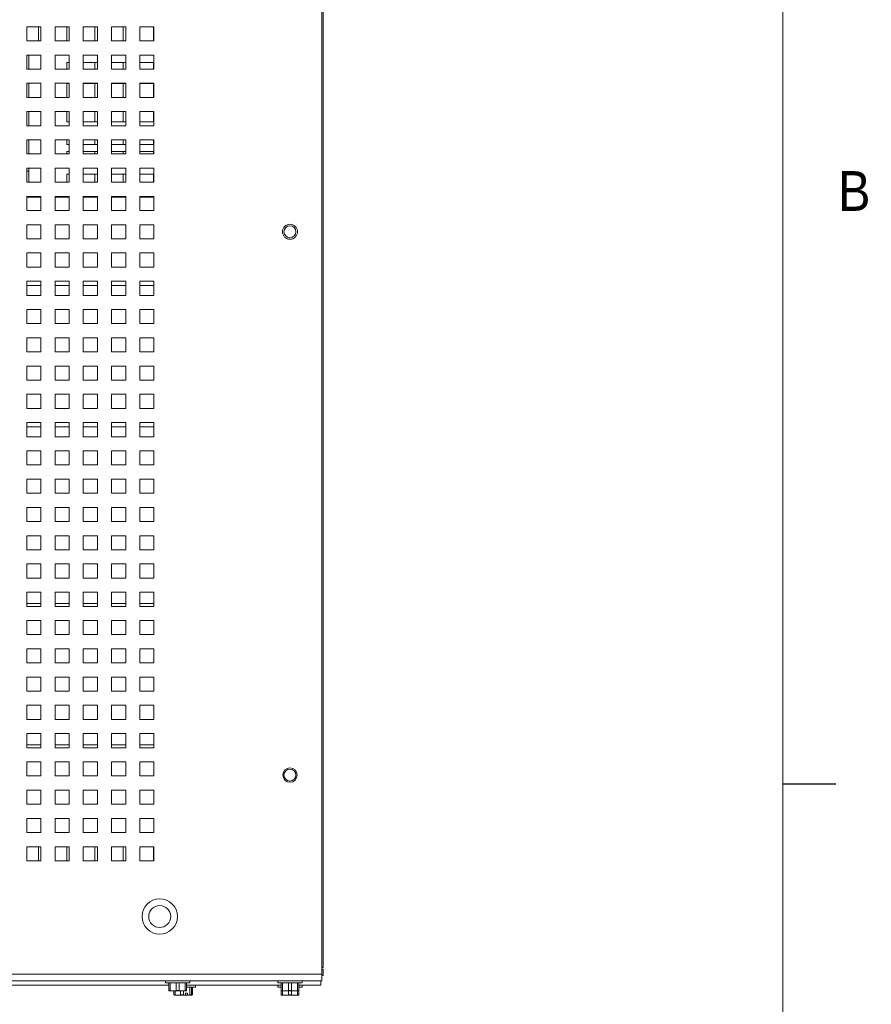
# Paper-space layout '3' of a CAD drawing. Header units: inches. Extents: x 1 to 109, y 1 to 85.
# Tile 72 of 107: x 99 to 109, y 13 to 25. Entities that reach past the tile are written whole.
import ezdxf

# ---------------------------------------------------------------- set-up
doc = ezdxf.new("R2010")
doc.units = ezdxf.units.IN
doc.header["$MEASUREMENT"] = 0
doc.layers.add('FORMAT', color=7, linetype='Continuous')
doc.styles.add('SLDTEXTSTYLE0', font='GOTHIC.TTF', dxfattribs={"width": 0.913})

psp = doc.layouts.new('3')

# ---------------------------------------------------------------- linework, layer by layer
at = {"color": 7, "linetype": 'Continuous', "lineweight": 15, "ltscale": 5}
for p, q in [((102.1772, 30.863), (102.1772, 13.3542)), ((102.1936, 30.7815), (102.1936, 13.4357)), ((98.8647, 24.5253), (98.698, 24.5253)), ((98.698, 24.5253), (98.698, 24.3586)), ((98.8355, 24.5253), (98.8355, 24.3588)), ((98.8647, 24.3586), (98.8647, 24.5253)), ((99.198, 24.5253), (99.0314, 24.5253)), ((99.0314, 24.5253), (99.0314, 24.3586)), ((99.1689, 24.5253), (99.1689, 24.3588)), ((99.198, 24.3586), (99.198, 24.5253)), ((99.5314, 24.5253), (99.3647, 24.5253)), ((99.3647, 24.5253), (99.3647, 24.3586)), ((99.5022, 24.5253), (99.5022, 24.3588)), ((99.5314, 24.3586), (99.5314, 24.5253)), ((99.8647, 24.5253), (99.698, 24.5253)), ((99.698, 24.5253), (99.698, 24.3586)), ((99.8355, 24.5253), (99.8355, 24.3588)), ((99.8647, 24.3586), (99.8647, 24.5253)), ((100.198, 24.5253), (100.0314, 24.5253)), ((100.0314, 24.5253), (100.0314, 24.3586)), ((100.1914, 24.5253), (100.1914, 24.3586)), ((100.198, 24.3586), (100.198, 24.5253)), ((98.698, 24.3586), (98.8647, 24.3586)), ((98.8355, 24.3588), (98.8647, 24.3588)), ((99.0314, 24.3586), (99.198, 24.3586)), ((99.1689, 24.3588), (99.198, 24.3588)), ((99.3647, 24.3586), (99.5314, 24.3586)), ((99.5022, 24.3588), (99.5314, 24.3588)), ((99.698, 24.3586), (99.8647, 24.3586)), ((99.8355, 24.3588), (99.8647, 24.3588)), ((100.0314, 24.3586), (100.198, 24.3586)), ((98.8647, 24.1919), (98.698, 24.1919)), ((98.698, 24.1919), (98.698, 24.0253)), ((98.7216, 24.0253), (98.7216, 24.1919)), ((98.8647, 24.0253), (98.8647, 24.1919)), ((99.198, 24.1919), (99.0314, 24.1919)), ((99.0314, 24.1919), (99.0314, 24.0253)), ((99.198, 24.0253), (99.198, 24.1919)), ((99.5314, 24.1919), (99.3647, 24.1919)), ((99.3647, 24.1919), (99.3647, 24.0253)), ((99.5314, 24.0253), (99.5314, 24.1919)), ((99.8647, 24.1919), (99.698, 24.1919)), ((99.698, 24.1919), (99.698, 24.0253)), ((99.8647, 24.0253), (99.8647, 24.1919)), ((100.198, 24.1919), (100.0314, 24.1919)), ((100.0314, 24.1919), (100.0314, 24.0253)), ((100.198, 24.0253), (100.198, 24.1919)), ((99.1716, 24.0253), (99.1716, 24.1048)), ((99.1716, 24.1048), (99.198, 24.1048)), ((99.3647, 24.1048), (99.5314, 24.1048)), ((99.5022, 24.1048), (99.5022, 24.0254)), ((99.698, 24.1048), (99.8647, 24.1048)), ((99.8355, 24.1048), (99.8355, 24.0254)), ((100.0314, 24.1048), (100.198, 24.1048)), ((100.1914, 24.1048), (100.1914, 24.0253)), ((98.698, 24.0253), (98.8647, 24.0253)), ((99.0314, 24.0253), (99.198, 24.0253)), ((99.1716, 24.0254), (99.198, 24.0254)), ((99.3647, 24.0253), (99.5314, 24.0253)), ((99.5022, 24.0254), (99.5314, 24.0254)), ((99.698, 24.0253), (99.8647, 24.0253)), ((99.8355, 24.0254), (99.8647, 24.0254)), ((100.0314, 24.0253), (100.198, 24.0253)), ((98.8647, 23.8586), (98.698, 23.8586)), ((98.698, 23.8586), (98.698, 23.6919)), ((98.7216, 23.6919), (98.7216, 23.8586)), ((98.8647, 23.6919), (98.8647, 23.8586)), ((99.198, 23.8586), (99.0314, 23.8586)), ((99.0314, 23.8586), (99.0314, 23.6919)), ((99.1716, 23.8548), (99.198, 23.8548)), ((99.1716, 23.6919), (99.1716, 23.8548)), ((99.198, 23.6919), (99.198, 23.8586)), ((99.5314, 23.8586), (99.3647, 23.8586)), ((99.3647, 23.8586), (99.3647, 23.6919)), ((99.3647, 23.8548), (99.5314, 23.8548)), ((99.5022, 23.8548), (99.5022, 23.6921)), ((99.5314, 23.6919), (99.5314, 23.8586)), ((99.8647, 23.8586), (99.698, 23.8586)), ((99.698, 23.8586), (99.698, 23.6919)), ((99.698, 23.8548), (99.8647, 23.8548)), ((99.8355, 23.8548), (99.8355, 23.6921)), ((99.8647, 23.6919), (99.8647, 23.8586)), ((100.198, 23.8586), (100.0314, 23.8586)), ((100.0314, 23.8586), (100.0314, 23.6919)), ((100.0314, 23.8548), (100.198, 23.8548)), ((100.1914, 23.8548), (100.1914, 23.6919)), ((100.198, 23.6919), (100.198, 23.8586)), ((98.698, 23.6919), (98.8647, 23.6919)), ((99.0314, 23.6919), (99.198, 23.6919)), ((99.1716, 23.6921), (99.198, 23.6921)), ((99.3647, 23.6919), (99.5314, 23.6919)), ((99.5022, 23.6921), (99.5314, 23.6921)), ((99.698, 23.6919), (99.8647, 23.6919)), ((99.8355, 23.6921), (99.8647, 23.6921)), ((100.0314, 23.6919), (100.198, 23.6919)), ((98.8647, 23.5253), (98.698, 23.5253)), ((98.698, 23.5253), (98.698, 23.3586)), ((98.7216, 23.3586), (98.7216, 23.5253)), ((98.8647, 23.3586), (98.8647, 23.5253)), ((99.198, 23.5253), (99.0314, 23.5253)), ((99.0314, 23.5253), (99.0314, 23.3586)), ((99.1716, 23.4048), (99.1716, 23.5253)), ((99.198, 23.3586), (99.198, 23.5253)), ((99.5314, 23.5253), (99.3647, 23.5253)), ((99.3647, 23.5253), (99.3647, 23.3586)), ((99.5022, 23.5253), (99.5022, 23.4048)), ((99.5314, 23.3586), (99.5314, 23.5253)), ((99.8647, 23.5253), (99.698, 23.5253)), ((99.698, 23.5253), (99.698, 23.3586)), ((99.8355, 23.5253), (99.8355, 23.4048)), ((99.8647, 23.3586), (99.8647, 23.5253)), ((100.198, 23.5253), (100.0314, 23.5253)), ((100.0314, 23.5253), (100.0314, 23.3586)), ((100.1914, 23.5253), (100.1914, 23.4048)), ((100.198, 23.3586), (100.198, 23.5253)), ((98.698, 23.3586), (98.8647, 23.3586)), ((99.0314, 23.3586), (99.198, 23.3586)), ((99.198, 23.4048), (99.1716, 23.4048)), ((99.5314, 23.4048), (99.3647, 23.4048)), ((99.3647, 23.3586), (99.5314, 23.3586)), ((99.8647, 23.4048), (99.698, 23.4048)), ((99.698, 23.3586), (99.8647, 23.3586)), ((100.198, 23.4048), (100.0314, 23.4048)), ((100.0314, 23.3586), (100.198, 23.3586)), ((98.8647, 23.1919), (98.698, 23.1919)), ((98.698, 23.1919), (98.698, 23.0253)), ((98.7216, 23.0253), (98.7216, 23.1919)), ((98.8647, 23.0253), (98.8647, 23.1919)), ((99.198, 23.1919), (99.0314, 23.1919)), ((99.0314, 23.1919), (99.0314, 23.0253)), ((99.1716, 23.1381), (99.1716, 23.1919)), ((99.198, 23.1381), (99.1716, 23.1381)), ((99.198, 23.0253), (99.198, 23.1919)), ((99.5314, 23.1919), (99.3647, 23.1919)), ((99.3647, 23.1919), (99.3647, 23.0253)), ((99.5314, 23.1381), (99.3647, 23.1381)), ((99.5022, 23.1919), (99.5022, 23.1381)), ((99.5314, 23.0253), (99.5314, 23.1919)), ((99.8647, 23.1919), (99.698, 23.1919)), ((99.698, 23.1919), (99.698, 23.0253)), ((99.8647, 23.1381), (99.698, 23.1381)), ((99.8355, 23.1919), (99.8355, 23.1381)), ((99.8647, 23.0253), (99.8647, 23.1919)), ((100.198, 23.1919), (100.0314, 23.1919)), ((100.0314, 23.1919), (100.0314, 23.0253)), ((100.198, 23.1381), (100.0314, 23.1381)), ((100.1914, 23.1919), (100.1914, 23.1381)), ((100.198, 23.0253), (100.198, 23.1919)), ((98.698, 23.0253), (98.8647, 23.0253)), ((99.0314, 23.0253), (99.198, 23.0253)), ((99.1716, 23.0548), (99.198, 23.0548)), ((99.1716, 23.0253), (99.1716, 23.0548)), ((99.1716, 23.0254), (99.198, 23.0254)), ((99.3647, 23.0548), (99.5314, 23.0548)), ((99.3647, 23.0253), (99.5314, 23.0253)), ((99.5022, 23.0548), (99.5022, 23.0254)), ((99.5022, 23.0254), (99.5314, 23.0254)), ((99.698, 23.0548), (99.8647, 23.0548)), ((99.698, 23.0253), (99.8647, 23.0253)), ((99.8355, 23.0548), (99.8355, 23.0254)), ((99.8355, 23.0254), (99.8647, 23.0254)), ((100.0314, 23.0548), (100.198, 23.0548)), ((100.0314, 23.0253), (100.198, 23.0253)), ((100.1914, 23.0548), (100.1914, 23.0253)), ((98.8647, 22.8586), (98.698, 22.8586)), ((98.698, 22.8586), (98.698, 22.6919)), ((98.698, 22.8211), (98.7216, 22.8211)), ((98.7216, 22.6919), (98.7216, 22.8586)), ((98.8647, 22.6919), (98.8647, 22.8586)), ((99.198, 22.8586), (99.0314, 22.8586)), ((99.0314, 22.8586), (99.0314, 22.6919)), ((99.1716, 22.7881), (99.198, 22.7881)), ((99.1716, 22.6919), (99.1716, 22.7881)), ((99.198, 22.6919), (99.198, 22.8586)), ((99.5314, 22.8586), (99.3647, 22.8586)), ((99.3647, 22.8586), (99.3647, 22.6919)), ((99.3647, 22.7881), (99.5314, 22.7881)), ((99.5022, 22.7881), (99.5022, 22.6921)), ((99.5314, 22.6919), (99.5314, 22.8586)), ((99.8647, 22.8586), (99.698, 22.8586)), ((99.698, 22.8586), (99.698, 22.6919)), ((99.698, 22.7881), (99.8647, 22.7881)), ((99.8355, 22.7881), (99.8355, 22.6921)), ((99.8647, 22.6919), (99.8647, 22.8586)), ((100.198, 22.8586), (100.0314, 22.8586)), ((100.0314, 22.8586), (100.0314, 22.6919)), ((100.0314, 22.7881), (100.198, 22.7881)), ((100.1914, 22.7881), (100.1914, 22.6919)), ((100.198, 22.6919), (100.198, 22.8586)), ((98.698, 22.6919), (98.8647, 22.6919)), ((99.0314, 22.6919), (99.198, 22.6919)), ((99.1716, 22.6921), (99.198, 22.6921)), ((99.3647, 22.6919), (99.5314, 22.6919)), ((99.5022, 22.6921), (99.5314, 22.6921)), ((99.698, 22.6919), (99.8647, 22.6919)), ((99.8355, 22.6921), (99.8647, 22.6921)), ((100.0314, 22.6919), (100.198, 22.6919)), ((98.8647, 22.5253), (98.698, 22.5253)), ((98.698, 22.5253), (98.698, 22.3586)), ((98.7216, 22.5161), (98.7216, 22.5253)), ((98.8647, 22.3586), (98.8647, 22.5253)), ((99.198, 22.5253), (99.0314, 22.5253)), ((99.0314, 22.5253), (99.0314, 22.3586)), ((99.1716, 22.5214), (99.198, 22.5214)), ((99.1716, 22.5161), (99.1716, 22.5214)), ((99.198, 22.3586), (99.198, 22.5253)), ((99.5314, 22.5253), (99.3647, 22.5253)), ((99.3647, 22.5253), (99.3647, 22.3586)), ((99.3647, 22.5214), (99.5314, 22.5214)), ((99.5022, 22.5214), (99.5022, 22.5161)), ((99.5314, 22.3586), (99.5314, 22.5253)), ((99.8647, 22.5253), (99.698, 22.5253)), ((99.698, 22.5253), (99.698, 22.3586)), ((99.698, 22.5214), (99.8647, 22.5214)), ((99.8355, 22.5214), (99.8355, 22.5161)), ((99.8647, 22.3586), (99.8647, 22.5253)), ((100.198, 22.5253), (100.0314, 22.5253)), ((100.0314, 22.5253), (100.0314, 22.3586)), ((100.0314, 22.5214), (100.198, 22.5214)), ((100.1914, 22.5214), (100.1914, 22.5161)), ((100.198, 22.3586), (100.198, 22.5253)), ((98.698, 22.5161), (98.8647, 22.5161)), ((99.0314, 22.5161), (99.198, 22.5161)), ((99.3647, 22.5161), (99.5314, 22.5161)), ((99.698, 22.5161), (99.8647, 22.5161)), ((100.0314, 22.5161), (100.198, 22.5161)), ((98.698, 22.3586), (98.8647, 22.3586)), ((99.0314, 22.3586), (99.198, 22.3586)), ((99.3647, 22.3586), (99.5314, 22.3586)), ((99.698, 22.3586), (99.8647, 22.3586)), ((100.0314, 22.3586), (100.198, 22.3586)), ((98.8647, 22.1919), (98.698, 22.1919)), ((98.698, 22.1919), (98.698, 22.0253)), ((98.8647, 22.0253), (98.8647, 22.1919)), ((99.198, 22.1919), (99.0314, 22.1919)), ((99.0314, 22.1919), (99.0314, 22.0253)), ((99.198, 22.0253), (99.198, 22.1919)), ((99.5314, 22.1919), (99.3647, 22.1919)), ((99.3647, 22.1919), (99.3647, 22.0253)), ((99.5314, 22.0253), (99.5314, 22.1919)), ((99.8647, 22.1919), (99.698, 22.1919)), ((99.698, 22.1919), (99.698, 22.0253)), ((99.8647, 22.0253), (99.8647, 22.1919)), ((100.198, 22.1919), (100.0314, 22.1919)), ((100.0314, 22.1919), (100.0314, 22.0253)), ((100.198, 22.0253), (100.198, 22.1919)), ((98.698, 22.0253), (98.8647, 22.0253)), ((99.0314, 22.0253), (99.198, 22.0253)), ((99.3647, 22.0253), (99.5314, 22.0253)), ((99.698, 22.0253), (99.8647, 22.0253)), ((100.0314, 22.0253), (100.198, 22.0253)), ((98.8647, 21.8586), (98.698, 21.8586)), ((98.698, 21.8586), (98.698, 21.6919)), ((98.8647, 21.6919), (98.8647, 21.8586)), ((99.198, 21.8586), (99.0314, 21.8586)), ((99.0314, 21.8586), (99.0314, 21.6919)), ((99.198, 21.6919), (99.198, 21.8586)), ((99.5314, 21.8586), (99.3647, 21.8586)), ((99.3647, 21.8586), (99.3647, 21.6919)), ((99.5314, 21.6919), (99.5314, 21.8586)), ((99.8647, 21.8586), (99.698, 21.8586)), ((99.698, 21.8586), (99.698, 21.6919)), ((99.8647, 21.6919), (99.8647, 21.8586)), ((100.198, 21.8586), (100.0314, 21.8586)), ((100.0314, 21.8586), (100.0314, 21.6919)), ((100.198, 21.6919), (100.198, 21.8586)), ((98.698, 21.6919), (98.8647, 21.6919)), ((99.0314, 21.6919), (99.198, 21.6919)), ((99.3647, 21.6919), (99.5314, 21.6919)), ((99.698, 21.6919), (99.8647, 21.6919)), ((100.0314, 21.6919), (100.198, 21.6919)), ((98.8647, 21.5253), (98.698, 21.5253)), ((98.698, 21.5253), (98.698, 21.3586)), ((98.8647, 21.3586), (98.8647, 21.5253)), ((99.198, 21.5253), (99.0314, 21.5253)), ((99.0314, 21.5253), (99.0314, 21.3586)), ((99.198, 21.3586), (99.198, 21.5253)), ((99.5314, 21.5253), (99.3647, 21.5253)), ((99.3647, 21.5253), (99.3647, 21.3586)), ((99.5314, 21.3586), (99.5314, 21.5253)), ((99.8647, 21.5253), (99.698, 21.5253)), ((99.698, 21.5253), (99.698, 21.3586)), ((99.8647, 21.3586), (99.8647, 21.5253)), ((100.198, 21.5253), (100.0314, 21.5253)), ((100.0314, 21.5253), (100.0314, 21.3586)), ((100.198, 21.3586), (100.198, 21.5253)), ((98.698, 21.4744), (98.8647, 21.4744)), ((99.0314, 21.4744), (99.198, 21.4744)), ((99.3647, 21.4744), (99.5314, 21.4744)), ((99.698, 21.4744), (99.8647, 21.4744)), ((100.0314, 21.4744), (100.198, 21.4744)), ((98.698, 21.3586), (98.8647, 21.3586)), ((99.0314, 21.3586), (99.198, 21.3586)), ((99.3647, 21.3586), (99.5314, 21.3586)), ((99.698, 21.3586), (99.8647, 21.3586)), ((100.0314, 21.3586), (100.198, 21.3586)), ((98.8647, 21.1919), (98.698, 21.1919)), ((98.698, 21.1919), (98.698, 21.0253)), ((98.8647, 21.0253), (98.8647, 21.1919)), ((99.198, 21.1919), (99.0314, 21.1919)), ((99.0314, 21.1919), (99.0314, 21.0253)), ((99.198, 21.0253), (99.198, 21.1919)), ((99.5314, 21.1919), (99.3647, 21.1919)), ((99.3647, 21.1919), (99.3647, 21.0253)), ((99.5314, 21.0253), (99.5314, 21.1919)), ((99.8647, 21.1919), (99.698, 21.1919)), ((99.698, 21.1919), (99.698, 21.0253)), ((99.8647, 21.0253), (99.8647, 21.1919)), ((100.198, 21.1919), (100.0314, 21.1919)), ((100.0314, 21.1919), (100.0314, 21.0253)), ((100.198, 21.0253), (100.198, 21.1919)), ((98.698, 21.0253), (98.8647, 21.0253)), ((99.0314, 21.0253), (99.198, 21.0253)), ((99.3647, 21.0253), (99.5314, 21.0253)), ((99.698, 21.0253), (99.8647, 21.0253)), ((100.0314, 21.0253), (100.198, 21.0253)), ((98.8647, 20.8586), (98.698, 20.8586)), ((98.698, 20.8586), (98.698, 20.6919)), ((98.8647, 20.6919), (98.8647, 20.8586)), ((99.198, 20.8586), (99.0314, 20.8586)), ((99.0314, 20.8586), (99.0314, 20.6919)), ((99.198, 20.6919), (99.198, 20.8586)), ((99.5314, 20.8586), (99.3647, 20.8586)), ((99.3647, 20.8586), (99.3647, 20.6919)), ((99.5314, 20.6919), (99.5314, 20.8586)), ((99.8647, 20.8586), (99.698, 20.8586)), ((99.698, 20.8586), (99.698, 20.6919)), ((99.8647, 20.6919), (99.8647, 20.8586)), ((100.198, 20.8586), (100.0314, 20.8586)), ((100.0314, 20.8586), (100.0314, 20.6919)), ((100.198, 20.6919), (100.198, 20.8586)), ((98.698, 20.6919), (98.8647, 20.6919)), ((99.0314, 20.6919), (99.198, 20.6919)), ((99.3647, 20.6919), (99.5314, 20.6919)), ((99.698, 20.6919), (99.8647, 20.6919)), ((100.0314, 20.6919), (100.198, 20.6919)), ((98.8647, 20.5253), (98.698, 20.5253)), ((98.698, 20.5253), (98.698, 20.3586)), ((98.8647, 20.3586), (98.8647, 20.5253)), ((99.198, 20.5253), (99.0314, 20.5253)), ((99.0314, 20.5253), (99.0314, 20.3586)), ((99.198, 20.3586), (99.198, 20.5253)), ((99.5314, 20.5253), (99.3647, 20.5253)), ((99.3647, 20.5253), (99.3647, 20.3586)), ((99.5314, 20.3586), (99.5314, 20.5253)), ((99.8647, 20.5253), (99.698, 20.5253)), ((99.698, 20.5253), (99.698, 20.3586)), ((99.8647, 20.3586), (99.8647, 20.5253)), ((100.198, 20.5253), (100.0314, 20.5253)), ((100.0314, 20.5253), (100.0314, 20.3586)), ((100.198, 20.3586), (100.198, 20.5253)), ((98.698, 20.3586), (98.8647, 20.3586)), ((99.0314, 20.3586), (99.198, 20.3586)), ((99.3647, 20.3586), (99.5314, 20.3586)), ((99.698, 20.3586), (99.8647, 20.3586)), ((100.0314, 20.3586), (100.198, 20.3586)), ((98.8647, 20.1919), (98.698, 20.1919)), ((98.698, 20.1919), (98.698, 20.0253)), ((98.8647, 20.0253), (98.8647, 20.1919)), ((99.198, 20.1919), (99.0314, 20.1919)), ((99.0314, 20.1919), (99.0314, 20.0253)), ((99.198, 20.0253), (99.198, 20.1919)), ((99.5314, 20.1919), (99.3647, 20.1919)), ((99.3647, 20.1919), (99.3647, 20.0253)), ((99.5314, 20.0253), (99.5314, 20.1919)), ((99.8647, 20.1919), (99.698, 20.1919)), ((99.698, 20.1919), (99.698, 20.0253)), ((99.8647, 20.0253), (99.8647, 20.1919)), ((100.198, 20.1919), (100.0314, 20.1919)), ((100.0314, 20.1919), (100.0314, 20.0253)), ((100.198, 20.0253), (100.198, 20.1919)), ((98.698, 20.0253), (98.8647, 20.0253)), ((99.0314, 20.0253), (99.198, 20.0253)), ((99.3647, 20.0253), (99.5314, 20.0253)), ((99.698, 20.0253), (99.8647, 20.0253)), ((100.0314, 20.0253), (100.198, 20.0253)), ((98.8647, 19.8586), (98.698, 19.8586)), ((98.698, 19.8586), (98.698, 19.6919)), ((98.8647, 19.6919), (98.8647, 19.8586)), ((99.198, 19.8586), (99.0314, 19.8586)), ((99.0314, 19.8586), (99.0314, 19.6919)), ((99.198, 19.6919), (99.198, 19.8586)), ((99.5314, 19.8586), (99.3647, 19.8586)), ((99.3647, 19.8586), (99.3647, 19.6919)), ((99.5314, 19.6919), (99.5314, 19.8586)), ((99.8647, 19.8586), (99.698, 19.8586)), ((99.698, 19.8586), (99.698, 19.6919)), ((99.8647, 19.6919), (99.8647, 19.8586)), ((100.198, 19.8586), (100.0314, 19.8586)), ((100.0314, 19.8586), (100.0314, 19.6919)), ((100.198, 19.6919), (100.198, 19.8586)), ((98.698, 19.6919), (98.8647, 19.6919)), ((99.0314, 19.6919), (99.198, 19.6919)), ((99.3647, 19.6919), (99.5314, 19.6919)), ((99.698, 19.6919), (99.8647, 19.6919)), ((100.0314, 19.6919), (100.198, 19.6919)), ((98.8647, 19.5253), (98.698, 19.5253)), ((98.698, 19.5253), (98.698, 19.3586)), ((98.8647, 19.3586), (98.8647, 19.5253)), ((99.198, 19.5253), (99.0314, 19.5253)), ((99.0314, 19.5253), (99.0314, 19.3586)), ((99.198, 19.3586), (99.198, 19.5253)), ((99.5314, 19.5253), (99.3647, 19.5253)), ((99.3647, 19.5253), (99.3647, 19.3586)), ((99.5314, 19.3586), (99.5314, 19.5253)), ((99.8647, 19.5253), (99.698, 19.5253)), ((99.698, 19.5253), (99.698, 19.3586)), ((99.8647, 19.3586), (99.8647, 19.5253)), ((100.198, 19.5253), (100.0314, 19.5253)), ((100.0314, 19.5253), (100.0314, 19.3586)), ((100.198, 19.3586), (100.198, 19.5253)), ((98.698, 19.3586), (98.8647, 19.3586)), ((99.0314, 19.3586), (99.198, 19.3586)), ((99.3647, 19.3586), (99.5314, 19.3586)), ((99.698, 19.3586), (99.8647, 19.3586)), ((100.0314, 19.3586), (100.198, 19.3586)), ((98.8647, 19.1919), (98.698, 19.1919)), ((98.698, 19.1919), (98.698, 19.0253)), ((98.8647, 19.0253), (98.8647, 19.1919)), ((99.198, 19.1919), (99.0314, 19.1919)), ((99.0314, 19.1919), (99.0314, 19.0253)), ((99.198, 19.0253), (99.198, 19.1919)), ((99.5314, 19.1919), (99.3647, 19.1919)), ((99.3647, 19.1919), (99.3647, 19.0253)), ((99.5314, 19.0253), (99.5314, 19.1919)), ((99.8647, 19.1919), (99.698, 19.1919)), ((99.698, 19.1919), (99.698, 19.0253)), ((99.8647, 19.0253), (99.8647, 19.1919)), ((100.198, 19.1919), (100.0314, 19.1919)), ((100.0314, 19.1919), (100.0314, 19.0253)), ((100.198, 19.0253), (100.198, 19.1919)), ((98.698, 19.0253), (98.8647, 19.0253)), ((99.0314, 19.0253), (99.198, 19.0253)), ((99.3647, 19.0253), (99.5314, 19.0253)), ((99.698, 19.0253), (99.8647, 19.0253)), ((100.0314, 19.0253), (100.198, 19.0253)), ((98.8647, 18.8586), (98.698, 18.8586)), ((98.698, 18.8586), (98.698, 18.6919)), ((98.8647, 18.6919), (98.8647, 18.8586)), ((99.198, 18.8586), (99.0314, 18.8586)), ((99.0314, 18.8586), (99.0314, 18.6919)), ((99.198, 18.6919), (99.198, 18.8586)), ((99.5314, 18.8586), (99.3647, 18.8586)), ((99.3647, 18.8586), (99.3647, 18.6919)), ((99.5314, 18.6919), (99.5314, 18.8586)), ((99.8647, 18.8586), (99.698, 18.8586)), ((99.698, 18.8586), (99.698, 18.6919)), ((99.8647, 18.6919), (99.8647, 18.8586)), ((100.198, 18.8586), (100.0314, 18.8586)), ((100.0314, 18.8586), (100.0314, 18.6919)), ((100.198, 18.6919), (100.198, 18.8586)), ((98.698, 18.6919), (98.8647, 18.6919)), ((99.0314, 18.6919), (99.198, 18.6919)), ((99.3647, 18.6919), (99.5314, 18.6919)), ((99.698, 18.6919), (99.8647, 18.6919)), ((100.0314, 18.6919), (100.198, 18.6919)), ((98.8647, 18.5253), (98.698, 18.5253)), ((98.698, 18.5253), (98.698, 18.3586)), ((98.8647, 18.3586), (98.8647, 18.5253)), ((99.198, 18.5253), (99.0314, 18.5253)), ((99.0314, 18.5253), (99.0314, 18.3586)), ((99.198, 18.3586), (99.198, 18.5253)), ((99.5314, 18.5253), (99.3647, 18.5253)), ((99.3647, 18.5253), (99.3647, 18.3586)), ((99.5314, 18.3586), (99.5314, 18.5253)), ((99.8647, 18.5253), (99.698, 18.5253)), ((99.698, 18.5253), (99.698, 18.3586)), ((99.8647, 18.3586), (99.8647, 18.5253)), ((100.198, 18.5253), (100.0314, 18.5253)), ((100.0314, 18.5253), (100.0314, 18.3586)), ((100.198, 18.3586), (100.198, 18.5253)), ((98.698, 18.3586), (98.8647, 18.3586)), ((99.0314, 18.3586), (99.198, 18.3586)), ((99.3647, 18.3586), (99.5314, 18.3586)), ((99.698, 18.3586), (99.8647, 18.3586)), ((100.0314, 18.3586), (100.198, 18.3586)), ((98.8647, 18.1919), (98.698, 18.1919)), ((98.698, 18.1919), (98.698, 18.0253)), ((98.8647, 18.0253), (98.8647, 18.1919)), ((99.198, 18.1919), (99.0314, 18.1919)), ((99.0314, 18.1919), (99.0314, 18.0253)), ((99.198, 18.0253), (99.198, 18.1919)), ((99.5314, 18.1919), (99.3647, 18.1919)), ((99.3647, 18.1919), (99.3647, 18.0253)), ((99.5314, 18.0253), (99.5314, 18.1919)), ((99.8647, 18.1919), (99.698, 18.1919)), ((99.698, 18.1919), (99.698, 18.0253)), ((99.8647, 18.0253), (99.8647, 18.1919)), ((100.198, 18.1919), (100.0314, 18.1919)), ((100.0314, 18.1919), (100.0314, 18.0253)), ((100.198, 18.0253), (100.198, 18.1919)), ((98.698, 18.0253), (98.8647, 18.0253)), ((99.0314, 18.0253), (99.198, 18.0253)), ((99.3647, 18.0253), (99.5314, 18.0253)), ((99.698, 18.0253), (99.8647, 18.0253)), ((100.0314, 18.0253), (100.198, 18.0253)), ((98.8647, 17.8586), (98.698, 17.8586)), ((98.698, 17.8586), (98.698, 17.6919)), ((98.8647, 17.6919), (98.8647, 17.8586)), ((99.198, 17.8586), (99.0314, 17.8586)), ((99.0314, 17.8586), (99.0314, 17.6919)), ((99.198, 17.6919), (99.198, 17.8586)), ((99.5314, 17.8586), (99.3647, 17.8586)), ((99.3647, 17.8586), (99.3647, 17.6919)), ((99.5314, 17.6919), (99.5314, 17.8586)), ((99.8647, 17.8586), (99.698, 17.8586)), ((99.698, 17.8586), (99.698, 17.6919)), ((99.8647, 17.6919), (99.8647, 17.8586)), ((100.198, 17.8586), (100.0314, 17.8586)), ((100.0314, 17.8586), (100.0314, 17.6919)), ((100.198, 17.6919), (100.198, 17.8586)), ((98.698, 17.6919), (98.8647, 17.6919)), ((99.0314, 17.6919), (99.198, 17.6919)), ((99.3647, 17.6919), (99.5314, 17.6919)), ((99.698, 17.6919), (99.8647, 17.6919)), ((100.0314, 17.6919), (100.198, 17.6919)), ((98.8647, 17.5253), (98.698, 17.5253)), ((98.698, 17.5253), (98.698, 17.3586)), ((98.8647, 17.3586), (98.8647, 17.5253)), ((99.198, 17.5253), (99.0314, 17.5253)), ((99.0314, 17.5253), (99.0314, 17.3586)), ((99.198, 17.3586), (99.198, 17.5253)), ((99.5314, 17.5253), (99.3647, 17.5253)), ((99.3647, 17.5253), (99.3647, 17.3586)), ((99.5314, 17.3586), (99.5314, 17.5253)), ((99.8647, 17.5253), (99.698, 17.5253)), ((99.698, 17.5253), (99.698, 17.3586)), ((99.8647, 17.3586), (99.8647, 17.5253)), ((100.198, 17.5253), (100.0314, 17.5253)), ((100.0314, 17.5253), (100.0314, 17.3586)), ((100.198, 17.3586), (100.198, 17.5253)), ((98.698, 17.3586), (98.8647, 17.3586)), ((99.0314, 17.3586), (99.198, 17.3586)), ((99.3647, 17.3586), (99.5314, 17.3586)), ((99.698, 17.3586), (99.8647, 17.3586)), ((100.0314, 17.3586), (100.198, 17.3586)), ((98.8647, 17.1919), (98.698, 17.1919)), ((98.698, 17.1919), (98.698, 17.0253)), ((98.8647, 17.0253), (98.8647, 17.1919)), ((99.198, 17.1919), (99.0314, 17.1919)), ((99.0314, 17.1919), (99.0314, 17.0253)), ((99.198, 17.0253), (99.198, 17.1919)), ((99.5314, 17.1919), (99.3647, 17.1919)), ((99.3647, 17.1919), (99.3647, 17.0253)), ((99.5314, 17.0253), (99.5314, 17.1919)), ((99.8647, 17.1919), (99.698, 17.1919)), ((99.698, 17.1919), (99.698, 17.0253)), ((99.8647, 17.0253), (99.8647, 17.1919)), ((100.198, 17.1919), (100.0314, 17.1919)), ((100.0314, 17.1919), (100.0314, 17.0253)), ((100.198, 17.0253), (100.198, 17.1919)), ((98.698, 17.0253), (98.8647, 17.0253)), ((99.0314, 17.0253), (99.198, 17.0253)), ((99.3647, 17.0253), (99.5314, 17.0253)), ((99.698, 17.0253), (99.8647, 17.0253)), ((100.0314, 17.0253), (100.198, 17.0253)), ((98.8647, 16.8586), (98.698, 16.8586)), ((98.698, 16.8586), (98.698, 16.6919)), ((98.8647, 16.6919), (98.8647, 16.8586)), ((99.198, 16.8586), (99.0314, 16.8586)), ((99.0314, 16.8586), (99.0314, 16.6919)), ((99.198, 16.6919), (99.198, 16.8586)), ((99.5314, 16.8586), (99.3647, 16.8586)), ((99.3647, 16.8586), (99.3647, 16.6919)), ((99.5314, 16.6919), (99.5314, 16.8586)), ((99.8647, 16.8586), (99.698, 16.8586)), ((99.698, 16.8586), (99.698, 16.6919)), ((99.8647, 16.6919), (99.8647, 16.8586)), ((100.198, 16.8586), (100.0314, 16.8586)), ((100.0314, 16.8586), (100.0314, 16.6919)), ((100.198, 16.6919), (100.198, 16.8586)), ((98.698, 16.6919), (98.8647, 16.6919)), ((99.0314, 16.6919), (99.198, 16.6919)), ((99.3647, 16.6919), (99.5314, 16.6919)), ((99.698, 16.6919), (99.8647, 16.6919)), ((100.0314, 16.6919), (100.198, 16.6919)), ((98.8647, 16.5253), (98.698, 16.5253)), ((98.698, 16.5253), (98.698, 16.3586)), ((98.8647, 16.3586), (98.8647, 16.5253)), ((99.198, 16.5253), (99.0314, 16.5253)), ((99.0314, 16.5253), (99.0314, 16.3586)), ((99.198, 16.3586), (99.198, 16.5253)), ((99.5314, 16.5253), (99.3647, 16.5253)), ((99.3647, 16.5253), (99.3647, 16.3586)), ((99.5314, 16.3586), (99.5314, 16.5253)), ((99.8647, 16.5253), (99.698, 16.5253)), ((99.698, 16.5253), (99.698, 16.3586)), ((99.8647, 16.3586), (99.8647, 16.5253)), ((100.198, 16.5253), (100.0314, 16.5253)), ((100.0314, 16.5253), (100.0314, 16.3586)), ((100.198, 16.3586), (100.198, 16.5253)), ((98.698, 16.3586), (98.8647, 16.3586)), ((99.0314, 16.3586), (99.198, 16.3586)), ((99.3647, 16.3586), (99.5314, 16.3586)), ((99.698, 16.3586), (99.8647, 16.3586)), ((100.0314, 16.3586), (100.198, 16.3586)), ((98.8647, 16.1919), (98.698, 16.1919)), ((98.698, 16.1919), (98.698, 16.0253)), ((98.8647, 16.0253), (98.8647, 16.1919)), ((99.198, 16.1919), (99.0314, 16.1919)), ((99.0314, 16.1919), (99.0314, 16.0253)), ((99.198, 16.0253), (99.198, 16.1919)), ((99.5314, 16.1919), (99.3647, 16.1919)), ((99.3647, 16.1919), (99.3647, 16.0253)), ((99.5314, 16.0253), (99.5314, 16.1919)), ((99.8647, 16.1919), (99.698, 16.1919)), ((99.698, 16.1919), (99.698, 16.0253)), ((99.8647, 16.0253), (99.8647, 16.1919)), ((100.198, 16.1919), (100.0314, 16.1919)), ((100.0314, 16.1919), (100.0314, 16.0253)), ((100.198, 16.0253), (100.198, 16.1919)), ((98.8647, 16.0578), (98.698, 16.0578)), ((98.698, 16.0253), (98.8647, 16.0253)), ((99.198, 16.0578), (99.0314, 16.0578)), ((99.0314, 16.0253), (99.198, 16.0253)), ((99.5314, 16.0578), (99.3647, 16.0578)), ((99.3647, 16.0253), (99.5314, 16.0253)), ((99.8647, 16.0578), (99.698, 16.0578)), ((99.698, 16.0253), (99.8647, 16.0253)), ((100.198, 16.0578), (100.0314, 16.0578)), ((100.0314, 16.0253), (100.198, 16.0253)), ((98.8647, 15.8586), (98.698, 15.8586)), ((98.698, 15.8586), (98.698, 15.6919)), ((98.8647, 15.6919), (98.8647, 15.8586)), ((99.198, 15.8586), (99.0314, 15.8586)), ((99.0314, 15.8586), (99.0314, 15.6919)), ((99.198, 15.6919), (99.198, 15.8586)), ((99.5314, 15.8586), (99.3647, 15.8586)), ((99.3647, 15.8586), (99.3647, 15.6919)), ((99.5314, 15.6919), (99.5314, 15.8586)), ((99.8647, 15.8586), (99.698, 15.8586)), ((99.698, 15.8586), (99.698, 15.6919)), ((99.8647, 15.6919), (99.8647, 15.8586)), ((100.198, 15.8586), (100.0314, 15.8586)), ((100.0314, 15.8586), (100.0314, 15.6919)), ((100.198, 15.6919), (100.198, 15.8586)), ((98.698, 15.6919), (98.8647, 15.6919)), ((99.0314, 15.6919), (99.198, 15.6919)), ((99.3647, 15.6919), (99.5314, 15.6919)), ((99.698, 15.6919), (99.8647, 15.6919)), ((100.0314, 15.6919), (100.198, 15.6919)), ((98.8647, 15.5253), (98.698, 15.5253)), ((98.698, 15.5253), (98.698, 15.3586)), ((98.8647, 15.3586), (98.8647, 15.5253)), ((99.198, 15.5253), (99.0314, 15.5253)), ((99.0314, 15.5253), (99.0314, 15.3586)), ((99.198, 15.3586), (99.198, 15.5253)), ((99.5314, 15.5253), (99.3647, 15.5253)), ((99.3647, 15.5253), (99.3647, 15.3586)), ((99.5314, 15.3586), (99.5314, 15.5253)), ((99.8647, 15.5253), (99.698, 15.5253)), ((99.698, 15.5253), (99.698, 15.3586)), ((99.8647, 15.3586), (99.8647, 15.5253)), ((100.198, 15.5253), (100.0314, 15.5253)), ((100.0314, 15.5253), (100.0314, 15.3586)), ((100.198, 15.3586), (100.198, 15.5253)), ((98.698, 15.3586), (98.8647, 15.3586)), ((99.0314, 15.3586), (99.198, 15.3586)), ((99.3647, 15.3586), (99.5314, 15.3586)), ((99.698, 15.3586), (99.8647, 15.3586)), ((100.0314, 15.3586), (100.198, 15.3586)), ((98.8647, 15.1919), (98.698, 15.1919)), ((98.698, 15.1919), (98.698, 15.0253)), ((98.8647, 15.0253), (98.8647, 15.1919)), ((99.198, 15.1919), (99.0314, 15.1919)), ((99.0314, 15.1919), (99.0314, 15.0253)), ((99.198, 15.0253), (99.198, 15.1919)), ((99.5314, 15.1919), (99.3647, 15.1919)), ((99.3647, 15.1919), (99.3647, 15.0253)), ((99.5314, 15.0253), (99.5314, 15.1919)), ((99.8647, 15.1919), (99.698, 15.1919)), ((99.698, 15.1919), (99.698, 15.0253)), ((99.8647, 15.0253), (99.8647, 15.1919)), ((100.198, 15.1919), (100.0314, 15.1919)), ((100.0314, 15.1919), (100.0314, 15.0253)), ((100.198, 15.0253), (100.198, 15.1919)), ((98.698, 15.0253), (98.8647, 15.0253)), ((99.0314, 15.0253), (99.198, 15.0253)), ((99.3647, 15.0253), (99.5314, 15.0253)), ((99.698, 15.0253), (99.8647, 15.0253)), ((100.0314, 15.0253), (100.198, 15.0253)), ((98.8647, 14.8586), (98.698, 14.8586)), ((98.698, 14.8586), (98.698, 14.6919)), ((98.8355, 14.8586), (98.8355, 14.6921)), ((98.8647, 14.6919), (98.8647, 14.8586)), ((99.198, 14.8586), (99.0314, 14.8586)), ((99.0314, 14.8586), (99.0314, 14.6919)), ((99.1689, 14.8586), (99.1689, 14.6921)), ((99.198, 14.6919), (99.198, 14.8586)), ((99.5314, 14.8586), (99.3647, 14.8586)), ((99.3647, 14.8586), (99.3647, 14.6919)), ((99.5022, 14.8586), (99.5022, 14.6921)), ((99.5314, 14.6919), (99.5314, 14.8586)), ((99.8647, 14.8586), (99.698, 14.8586)), ((99.698, 14.8586), (99.698, 14.6919)), ((99.8355, 14.8586), (99.8355, 14.6921)), ((99.8647, 14.6919), (99.8647, 14.8586)), ((100.198, 14.8586), (100.0314, 14.8586)), ((100.0314, 14.8586), (100.0314, 14.6919)), ((100.1914, 14.8586), (100.1914, 14.6919)), ((100.198, 14.6919), (100.198, 14.8586)), ((98.698, 14.6919), (98.8647, 14.6919)), ((98.8355, 14.6921), (98.8647, 14.6921)), ((99.0314, 14.6919), (99.198, 14.6919)), ((99.1689, 14.6921), (99.198, 14.6921)), ((99.3647, 14.6919), (99.5314, 14.6919)), ((99.5022, 14.6921), (99.5314, 14.6921)), ((99.698, 14.6919), (99.8647, 14.6919)), ((99.8355, 14.6921), (99.8647, 14.6921)), ((100.0314, 14.6919), (100.198, 14.6919)), ((88.9647, 13.3542), (102.1772, 13.3542)), ((102.1936, 13.4357), (102.1772, 13.4357)), ((102.1772, 13.4125), (102.1936, 13.4125)), ((102.1772, 13.3542), (102.1772, 13.2753)), ((102.1936, 13.4125), (102.1936, 13.3378)), ((88.948, 13.2753), (102.1772, 13.2753)), ((100.3324, 13.2753), (100.3324, 13.2518)), ((100.3324, 13.2518), (100.6224, 13.2518)), ((100.3732, 13.1614), (100.3732, 13.2518)), ((100.3896, 13.2518), (100.3896, 13.1614)), ((100.4609, 13.1614), (100.4609, 13.2518)), ((100.4938, 13.2518), (100.4938, 13.1614)), ((100.5651, 13.1614), (100.5651, 13.2518)), ((100.5815, 13.2518), (100.5815, 13.1614)), ((100.6224, 13.2518), (100.6224, 13.2753)), ((101.6572, 13.2753), (101.6572, 13.2518)), ((101.6572, 13.2518), (101.9472, 13.2518)), ((101.698, 13.1614), (101.698, 13.2518)), ((101.7145, 13.2518), (101.7145, 13.1614)), ((101.7858, 13.1614), (101.7858, 13.2518)), ((101.8186, 13.2518), (101.8186, 13.1614)), ((101.8899, 13.1614), (101.8899, 13.2518)), ((101.9064, 13.2518), (101.9064, 13.1614)), ((101.9472, 13.2518), (101.9472, 13.2753)), ((102.1647, 13.2254), (102.1647, 13.2753)), ((102.1772, 13.3378), (102.1936, 13.3378)), ((98.2608, 13.2254), (100.3732, 13.2254)), ((100.3732, 13.1614), (100.3896, 13.1614)), ((100.3732, 13.1581), (100.3732, 13.1614)), ((100.3732, 13.1581), (100.374, 13.1578)), ((100.4253, 13.1578), (100.374, 13.1578)), ((100.3896, 13.1614), (100.4253, 13.1578)), ((100.4253, 13.1578), (100.4609, 13.1614)), ((100.5294, 13.1578), (100.4253, 13.1578)), ((100.4344, 13.1116), (100.4344, 13.1578)), ((100.4469, 13.1578), (100.4469, 13.1116)), ((100.4609, 13.1614), (100.4938, 13.1614)), ((100.4938, 13.1614), (100.5294, 13.1578)), ((100.5122, 13.1116), (100.5122, 13.1578)), ((100.5294, 13.1578), (100.5651, 13.1614)), ((100.5807, 13.1578), (100.5294, 13.1578)), ((100.5448, 13.1578), (100.5448, 13.1116)), ((100.5651, 13.1614), (100.5815, 13.1614)), ((100.5948, 13.1314), (100.5708, 13.1314)), ((100.5708, 13.1314), (100.5708, 13.1083)), ((100.5807, 13.1578), (100.5815, 13.1581)), ((100.5815, 13.2254), (101.698, 13.2254)), ((100.5815, 13.2019), (100.688, 13.2019)), ((100.5815, 13.1614), (100.5815, 13.1581)), ((100.5948, 13.1314), (100.5948, 13.1083)), ((100.6208, 13.1116), (100.6208, 13.2019)), ((100.6409, 13.2019), (100.6409, 13.1116)), ((100.6517, 13.1116), (100.6517, 13.2019)), ((100.688, 13.2019), (100.688, 13.2254)), ((101.6572, 13.2254), (101.6572, 13.2019)), ((101.6572, 13.2019), (101.698, 13.2019)), ((101.698, 13.1614), (101.7145, 13.1614)), ((101.698, 13.1581), (101.698, 13.1614)), ((101.698, 13.1581), (101.6988, 13.1578)), ((101.698, 13.1116), (101.698, 13.1542)), ((101.7501, 13.1578), (101.6988, 13.1578)), ((101.7145, 13.1614), (101.7501, 13.1578)), ((101.7145, 13.1578), (101.7145, 13.1116)), ((101.7501, 13.1578), (101.7858, 13.1614)), ((101.8543, 13.1578), (101.7501, 13.1578)), ((101.7858, 13.1614), (101.8186, 13.1614)), ((101.7858, 13.1116), (101.7858, 13.1578)), ((101.8186, 13.1614), (101.8543, 13.1578)), ((101.8186, 13.1578), (101.8186, 13.1116)), ((101.8543, 13.1578), (101.8899, 13.1614)), ((101.9055, 13.1578), (101.8543, 13.1578)), ((101.8899, 13.1614), (101.9064, 13.1614)), ((101.8899, 13.1116), (101.8899, 13.1578)), ((101.9055, 13.1578), (101.9064, 13.1581)), ((101.9064, 13.2254), (102.1647, 13.2254)), ((101.9064, 13.2019), (101.9472, 13.2019)), ((101.9064, 13.1614), (101.9064, 13.1581)), ((101.9064, 13.1542), (101.9064, 13.1116)), ((101.9472, 13.2019), (101.9472, 13.2254)), ((100.4398, 13.1079), (100.4344, 13.1116)), ((100.4344, 13.1116), (100.4469, 13.1116)), ((100.4795, 13.1079), (100.4389, 13.1079)), ((100.4469, 13.1116), (100.4795, 13.1079)), ((100.4795, 13.1079), (100.5122, 13.1116)), ((100.5705, 13.1079), (100.4795, 13.1079)), ((100.5122, 13.1116), (100.5448, 13.1116)), ((100.5448, 13.1116), (100.5708, 13.1083)), ((100.5705, 13.1079), (100.5708, 13.1083)), ((100.5705, 13.1079), (100.5945, 13.1079)), ((100.5948, 13.1083), (100.5945, 13.1079)), ((100.5945, 13.1079), (100.6463, 13.1079)), ((100.6208, 13.1116), (100.6409, 13.1116)), ((100.6409, 13.1116), (100.6463, 13.1079)), ((100.6463, 13.1079), (100.6517, 13.1116)), ((101.698, 13.1116), (101.7145, 13.1116)), ((101.698, 13.1083), (101.698, 13.1116)), ((101.698, 13.1083), (101.6988, 13.1079)), ((101.7501, 13.1079), (101.6988, 13.1079)), ((101.7145, 13.1116), (101.7501, 13.1079)), ((101.7501, 13.1079), (101.7858, 13.1116)), ((101.8543, 13.1079), (101.7501, 13.1079)), ((101.7858, 13.1116), (101.8186, 13.1116)), ((101.8186, 13.1116), (101.8543, 13.1079)), ((101.8543, 13.1079), (101.8899, 13.1116)), ((101.9055, 13.1079), (101.8543, 13.1079)), ((101.8899, 13.1116), (101.9064, 13.1116)), ((101.9055, 13.1079), (101.9064, 13.1083)), ((101.9064, 13.1116), (101.9064, 13.1083))]:
    psp.add_line(p, q, dxfattribs=at)
at = {"color": 8, "linetype": 'Continuous', "lineweight": 15, "ltscale": 5}
for p, q in [((98.8647, 19.8078), (98.698, 19.8078)), ((99.198, 19.8078), (99.0314, 19.8078)), ((99.5314, 19.8078), (99.3647, 19.8078)), ((99.8647, 19.8078), (99.698, 19.8078)), ((100.198, 19.8078), (100.0314, 19.8078)), ((98.698, 17.7244), (98.8647, 17.7244)), ((99.0314, 17.7244), (99.198, 17.7244)), ((99.3647, 17.7244), (99.5314, 17.7244)), ((99.698, 17.7244), (99.8647, 17.7244)), ((100.0314, 17.7244), (100.198, 17.7244))]:
    psp.add_line(p, q, dxfattribs=at)
at = {"color": 7, "linetype": 'Continuous', "lineweight": 15, "ltscale": 25}
for centre, radius in [((101.8024, 22.1086), 0.0887), ((101.8014, 22.1086), 0.0705), ((101.8024, 15.7028), 0.0846), ((101.8014, 15.7028), 0.0705), ((100.2664, 14.0353), 0.2083), ((100.266, 14.0351), 0.13)]:
    psp.add_circle(centre, radius, dxfattribs=at)
at = {"color": 7, "linetype": 'Continuous', "lineweight": 15, "ltscale": 5}
psp.add_open_spline([(100.5948, 13.1083), (100.6021, 13.109), (100.6108, 13.1098), (100.6194, 13.1113), (100.6208, 13.1116)], degree=3, knots=[0, 0, 0, 0, 0.8317064, 1, 1, 1, 1], dxfattribs=at)
at = {"layer": 'FORMAT', "lineweight": 0, "ltscale": 5}
psp.add_line((107.6144, 2.053), (107.6144, 83.303), dxfattribs=at)
at = {"layer": 'FORMAT', "ltscale": 5}
psp.add_line((107.6144, 15.598), (108.2394, 15.598), dxfattribs=at)

# ---------------------------------------------------------------- texts
at = {"layer": 'FORMAT', "color": 7, "ltscale": 5, "insert": (108.2668, 22.8233), "char_height": 0.4688, "attachment_point": 1, "style": 'SLDTEXTSTYLE0'}
psp.add_mtext('B', dxfattribs=at)

doc.saveas('drawing.dxf')
